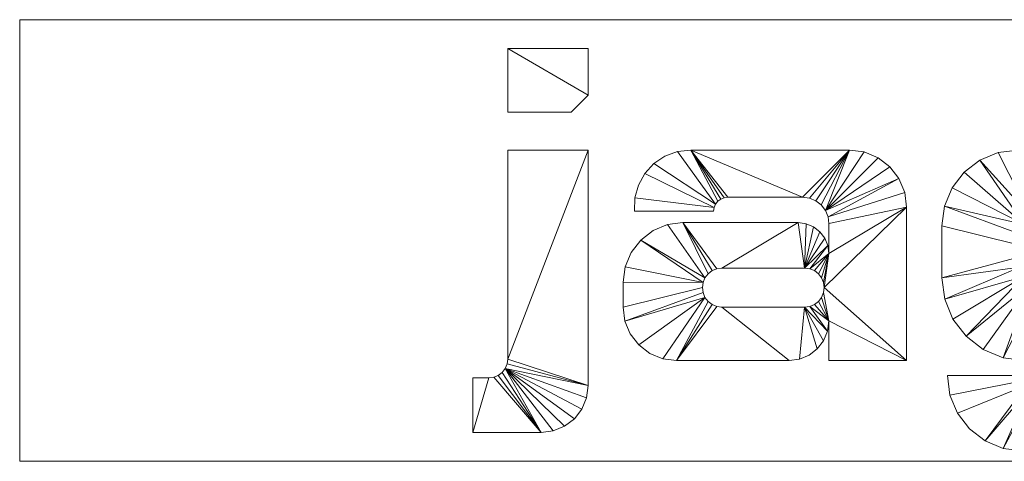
# Model space of a CAD drawing. Header units: millimetres. Extents: x -205 to 205, y -92 to 0.
# Tile 1 of 4: x -205 to 0, y -92 to 0. Entities that reach past the tile are written whole.
import ezdxf

# ---------------------------------------------------------------- set-up
doc = ezdxf.new("R2010")
doc.units = ezdxf.units.MM

# ---------------------------------------------------------------- blocks, each defined once
blk = doc.blocks.new('RSen_56_ME_FB_LOD200 - convector - hybrid_jaga - verw0_20004108-pri-mm - wall mounted - 8_jaga_vertiga hybrid_lxhxd 410x2000x92 mm-283135-3D view')
at = {"lineweight": 18}
mesh = blk.add_polyface(dxfattribs=at)
corners = [(205, 2100), (-205, 2100), (-205, 2100, 92), (205, 2100, 92)]
mesh.append_faces([[corners[k] for k in face] for face in [(2, 3, 0, 1)]])
mesh = blk.add_polyface(dxfattribs=at)
corners = [(-205, 2100), (205, 2100), (205, 100), (-205, 100)]
mesh.append_faces([[corners[k] for k in face] for face in [(3, 0, 1, 2)]])
mesh = blk.add_polyface(dxfattribs=at)
corners = [(-205, 2100, 92), (-205, 2100), (-205, 100), (-205, 100, 92)]
mesh.append_faces([[corners[k] for k in face] for face in [(0, 1, 2, 3)]])
mesh = blk.add_polyface(dxfattribs=at)
corners = [(205, 2100, 92), (-205, 2100, 92), (-205, 100, 92), (205, 100, 92)]
mesh.append_faces([[corners[k] for k in face] for face in [(3, 0, 1, 2)]])
mesh = blk.add_polyface(dxfattribs=at)
corners = [(205, 100), (205, 100, 92), (-205, 100, 92), (-205, 100)]
mesh.append_faces([[corners[k] for k in face] for face in [(1, 2, 3, 0)]])
blk = doc.blocks.new('RSen_55_GM_FB_logo - SH_jaga - standard-260147-3D view')
at = {"lineweight": 18}
mesh = blk.add_polyface(dxfattribs=at)
corners = [(-86.66, 18.85, 2), (-103.4, 18.85, 2), (-103.4, -24.69, 2), (-103.53, -25.7, 2), (-103.93, -26.65, 2), (-104.55, -27.47, 2), (-105.36, -28.09, 2), (-106.31, -28.48, 2), (-107.33, -28.62, 2), (-110.65, -28.62, 2), (-110.65, -40, 2), (-96.44, -40, 2), (-93.91, -39.67, 2), (-91.55, -38.69, 2), (-89.52, -37.14, 2), (-87.97, -35.11, 2), (-86.99, -32.75, 2), (-86.66, -30.22, 2), (-103.4, 40, 2), (-103.4, 26.71, 2), (-90.21, 26.71, 2), (-86.66, 30.26, 2), (-86.66, 40, 2), (-32.24, 18.85, 2), (-65.3, 18.85, 2), (-68.05, 18.52, 2), (-70.65, 17.55, 2), (-72.95, 16.01, 2), (-74.82, 13.96, 2), (-76.16, 11.53, 2), (-76.9, 8.86, 2), (-76.98, 6.08, 2), (-60.52, 6.08, 2), (-60.42, 6.84, 2), (-60.13, 7.55, 2), (-59.66, 8.16, 2), (-59.05, 8.63, 2), (-58.34, 8.92, 2), (-57.58, 9.02, 2), (-41.99, 9.02, 2), (-40.57, 8.84, 2), (-39.25, 8.29, 2), (-38.11, 7.42, 2), (-37.24, 6.28, 2), (-36.7, 4.96, 2), (-36.51, 3.55, 2), (-36.51, -2.7, 2), (-36.73, -1.04, 2), (-37.37, 0.51, 2), (-38.39, 1.84, 2), (-39.72, 2.86, 2), (-41.27, 3.5, 2), (-42.93, 3.72, 2), (-66.92, 3.72, 2), (-70.14, 3.3, 2), (-73.14, 2.05, 2), (-75.71, 0.08, 2), (-77.69, -2.5, 2), (-78.93, -5.5, 2), (-79.35, -8.71, 2), (-79.35, -13.91, 2), (-78.98, -16.78, 2), (-77.87, -19.46, 2), (-76.11, -21.75, 2), (-73.81, -23.52, 2), (-71.13, -24.62, 2), (-68.26, -25, 2), (-44.76, -25, 2), (-42.63, -24.72, 2), (-40.64, -23.9, 2), (-38.93, -22.58, 2), (-37.62, -20.88, 2), (-36.79, -18.89, 2), (-36.51, -16.75, 2), (-36.51, -25, 2), (-20.33, -25, 2), (-20.33, 6.94, 2), (-20.74, 10.02, 2), (-21.93, 12.9, 2), (-23.82, 15.36, 2), (-26.29, 17.25, 2), (-29.16, 18.44, 2), (-41.58, -5.73, 2), (-40.52, -5.87, 2), (-39.54, -6.28, 2), (-38.69, -6.93, 2), (-38.05, -7.77, 2), (-37.64, -8.75, 2), (-37.5, -9.81, 2), (-37.64, -10.86, 2), (-38.05, -11.85, 2), (-38.69, -12.69, 2), (-39.54, -13.34, 2), (-40.52, -13.75, 2), (-41.58, -13.89, 2), (-58.79, -13.89, 2), (-59.84, -13.75, 2), (-60.82, -13.34, 2), (-61.67, -12.69, 2), (-62.32, -11.85, 2), (-62.72, -10.86, 2), (-62.86, -9.81, 2), (-62.72, -8.75, 2), (-62.32, -7.77, 2), (-61.67, -6.93, 2), (-60.82, -6.28, 2), (-59.84, -5.87, 2), (-58.79, -5.73, 2), (22.97, 18.85, 2), (2.79, 18.85, 2), (-1.3, 18.31, 2), (-5.11, 16.73, 2), (-8.38, 14.22, 2), (-10.89, 10.96, 2), (-12.46, 7.15, 2), (-13, 3.06, 2), (-13, -7.75, 2), (-12.41, -12.21, 2), (-10.69, -16.37, 2), (-7.95, -19.95, 2), (-4.37, -22.69, 2), (-0.21, -24.41, 2), (4.25, -25, 2), (20.26, -25, 2), (22.91, -24.65, 2), (25.39, -23.63, 2), (27.51, -22, 2), (29.14, -19.87, 2), (30.17, -17.4, 2), (30.52, -14.74, 2), (30.52, -25.04, 2), (30.28, -26.86, 2), (29.57, -28.57, 2), (28.45, -30.03, 2), (26.99, -31.15, 2), (25.29, -31.86, 2), (23.46, -32.1, 2), (8.03, -32.1, 2), (7, -31.96, 2), (6.05, -31.57, 2), (5.23, -30.94, 2), (4.61, -30.12, 2), (4.21, -29.17, 2), (4.08, -28.15, 2), (-11.86, -28.15, 2), (-11.33, -32.21, 2), (-9.76, -36, 2), (-7.27, -39.25, 2), (-4.01, -41.74, 2), (-0.23, -43.31, 2), (3.84, -43.85, 2), (27.56, -43.85, 2), (32.69, -43.17, 2), (37.46, -41.2, 2), (41.56, -38.05, 2), (44.71, -33.95, 2), (46.69, -29.17, 2), (47.36, -24.05, 2), (47.36, 18.85, 2), (30.52, 18.85, 2), (30.52, 11.3, 2), (30.26, 13.25, 2), (29.51, 15.07, 2), (28.31, 16.64, 2), (26.74, 17.84, 2), (24.92, 18.59, 2), (22.07, 7.57, 2), (24.25, 7.28, 2), (26.27, 6.45, 2), (28.01, 5.11, 2), (29.34, 3.38, 2), (30.18, 1.35, 2), (30.46, -0.82, 2), (30.46, -3.42, 2), (30.19, -5.52, 2), (29.38, -7.47, 2), (28.09, -9.14, 2), (26.42, -10.43, 2), (24.47, -11.24, 2), (22.37, -11.51, 2), (11.05, -11.51, 2), (8.96, -11.24, 2), (7.01, -10.43, 2), (5.34, -9.15, 2), (4.06, -7.48, 2), (3.26, -5.54, 2), (2.98, -3.45, 2), (2.98, -0.87, 2), (3.27, 1.31, 2), (4.11, 3.35, 2), (5.45, 5.1, 2), (7.2, 6.44, 2), (9.24, 7.28, 2), (11.42, 7.57, 2), (101.73, 18.85, 2), (68.67, 18.85, 2), (65.92, 18.52, 2), (63.32, 17.55, 2), (61.02, 16.01, 2), (59.14, 13.96, 2), (57.8, 11.53, 2), (57.07, 8.86, 2), (56.99, 6.08, 2), (73.45, 6.08, 2), (73.55, 6.84, 2), (73.84, 7.55, 2), (74.31, 8.16, 2), (74.91, 8.63, 2), (75.62, 8.92, 2), (76.38, 9.02, 2), (91.98, 9.02, 2), (93.4, 8.84, 2), (94.72, 8.29, 2), (95.85, 7.42, 2), (96.72, 6.28, 2), (97.27, 4.96, 2), (97.46, 3.55, 2), (97.46, -2.7, 2), (97.24, -1.04, 2), (96.6, 0.51, 2), (95.58, 1.84, 2), (94.25, 2.86, 2), (92.7, 3.5, 2), (91.04, 3.72, 2), (67.05, 3.72, 2), (63.83, 3.3, 2), (60.83, 2.05, 2), (58.26, 0.08, 2), (56.28, -2.5, 2), (55.04, -5.5, 2), (54.61, -8.71, 2), (54.61, -13.91, 2), (54.99, -16.78, 2), (56.1, -19.46, 2), (57.86, -21.75, 2), (60.16, -23.52, 2), (62.83, -24.62, 2), (65.7, -25, 2), (89.21, -25, 2), (91.34, -24.72, 2), (93.33, -23.9, 2), (95.04, -22.58, 2), (96.35, -20.88, 2), (97.18, -18.89, 2), (97.46, -16.75, 2), (97.46, -25, 2), (113.63, -25, 2), (113.63, 6.94, 2), (113.23, 10.02, 2), (112.04, 12.9, 2), (110.15, 15.36, 2), (107.68, 17.25, 2), (104.81, 18.44, 2), (92.39, -5.73, 2), (93.45, -5.87, 2), (94.43, -6.28, 2), (95.27, -6.93, 2), (95.92, -7.77, 2), (96.33, -8.75, 2), (96.47, -9.81, 2), (96.33, -10.86, 2), (95.92, -11.85, 2), (95.27, -12.69, 2), (94.43, -13.34, 2), (93.45, -13.75, 2), (92.39, -13.89, 2), (75.18, -13.89, 2), (74.13, -13.75, 2), (73.14, -13.34, 2), (72.3, -12.69, 2), (71.65, -11.85, 2), (71.24, -10.86, 2), (71.11, -9.81, 2), (71.24, -8.75, 2), (71.65, -7.77, 2), (72.3, -6.93, 2), (73.14, -6.28, 2), (74.13, -5.87, 2), (75.18, -5.73, 2)]
mesh.append_faces([[corners[k] for k in face] for face in [(2, 17, 0, 1), (160, 158, 159), (246, 244, 245)]], dxfattribs={"vtx0": -1})
mesh.append_faces([[corners[k] for k in face] for face in [(6, 11, 5), (5, 11, 4), (42, 23, 41), (85, 46, 84), (92, 73, 91), (105, 53, 104), (103, 56, 102), (172, 158, 171), (165, 166, 164), (170, 160, 169), (168, 160, 167), (163, 167, 162), (192, 109, 191), (181, 122, 180), (121, 183, 120), (213, 194, 212), (256, 217, 255), (263, 244, 262), (276, 224, 275), (274, 227, 273)]], dxfattribs={"vtx0": -1, "vtx1": -1})
mesh.append_faces([[corners[k] for k in face] for face in [(76, 46, 88, 75), (259, 247, 217, 258)]], dxfattribs={"vtx0": -1, "vtx1": -1, "vtx2": -1})
mesh.append_faces([[corners[k] for k in face] for face in [(11, 6, 7), (43, 81, 23, 42), (82, 51, 52, 107), (46, 87, 88), (73, 90, 91), (46, 86, 87), (73, 92, 93), (46, 85, 86), (24, 36, 37), (53, 106, 107, 52), (53, 105, 106), (66, 98, 99, 65), (66, 96, 97), (158, 172, 173, 157), (157, 173, 174), (167, 163, 164, 166), (166, 165, 108, 193), (160, 168, 169), (130, 156, 157, 129), (178, 128, 129, 177), (156, 130, 131, 155), (133, 152, 153, 132), (152, 133, 134), (151, 136, 137), (109, 192, 193, 108), (111, 189, 190, 110), (122, 181, 182), (114, 188, 189, 113), (115, 187, 188, 114), (117, 184, 185, 116), (180, 122, 123, 179), (146, 141, 142, 145), (214, 252, 194, 213), (253, 222, 223, 278), (244, 261, 262), (217, 257, 258), (244, 263, 264), (217, 256, 257), (195, 207, 208), (224, 277, 278, 223), (224, 276, 277), (237, 269, 270, 236), (237, 267, 268)]], dxfattribs={"vtx0": -1, "vtx2": -1})
mesh.append_faces([[corners[k] for k in face] for face in [(160, 170, 171, 158)]], dxfattribs={"vtx0": -1, "vtx2": -1, "vtx3": -1})
mesh.append_faces([[corners[k] for k in face] for face in [(43, 79, 80, 81), (82, 47, 48, 49), (94, 68, 69, 70), (34, 25, 26, 27), (33, 28, 29, 30), (103, 54, 55, 56), (102, 56, 57, 58), (167, 160, 161, 162), (214, 250, 251, 252), (253, 218, 219, 220), (265, 239, 240, 241), (205, 196, 197, 198), (204, 199, 200, 201), (274, 225, 226, 227), (273, 227, 228, 229)]], dxfattribs={"vtx0": -1, "vtx3": -1})
mesh.append_faces([[corners[k] for k in face] for face in [(74, 75, 73), (32, 33, 30, 31), (203, 204, 201, 202)]], dxfattribs={"vtx1": -1})
mesh.append_faces([[corners[k] for k in face] for face in [(16, 17, 4, 15), (14, 15, 4, 13), (12, 13, 4, 11), (2, 3, 17), (3, 4, 17), (45, 46, 76), (77, 78, 44), (40, 41, 23), (50, 51, 82, 49), (89, 90, 73), (71, 72, 94, 70), (82, 83, 47), (37, 38, 24), (35, 36, 24), (38, 39, 24), (97, 98, 66), (64, 65, 99, 63), (62, 63, 99, 61), (99, 100, 61), (58, 59, 102), (176, 177, 129), (175, 176, 129), (154, 155, 132, 153), (131, 132, 155), (126, 127, 179, 125), (124, 125, 179, 123), (135, 136, 151), (112, 113, 189, 111), (185, 186, 116), (138, 139, 150), (118, 119, 184, 117), (147, 148, 141, 146), (216, 217, 247), (248, 249, 215), (211, 212, 194), (221, 222, 253, 220), (259, 260, 244), (260, 261, 244), (242, 243, 265, 241), (253, 254, 218), (208, 209, 195), (206, 207, 195), (209, 210, 195), (268, 269, 237), (235, 236, 270, 234), (233, 234, 270, 232), (270, 271, 232), (229, 230, 273)]], dxfattribs={"vtx1": -1, "vtx2": -1})
mesh.append_faces([[corners[k] for k in face] for face in [(88, 89, 73, 75), (174, 175, 129, 157), (246, 247, 259, 244)]], dxfattribs={"vtx1": -1, "vtx2": -1, "vtx3": -1})
mesh.append_faces([[corners[k] for k in face] for face in [(10, 11, 7, 8), (43, 44, 78, 79), (76, 77, 44, 45), (39, 40, 23, 24), (46, 47, 83, 84), (72, 73, 93, 94), (67, 68, 94, 95), (24, 25, 34, 35), (33, 34, 27, 28), (53, 54, 103, 104), (66, 67, 95, 96), (59, 60, 101, 102), (100, 101, 60, 61), (178, 179, 127, 128), (151, 152, 134, 135), (190, 191, 109, 110), (183, 184, 119, 120), (182, 183, 121, 122), (186, 187, 115, 116), (137, 138, 150, 151), (139, 140, 149, 150), (140, 141, 148, 149), (214, 215, 249, 250), (247, 248, 215, 216), (210, 211, 194, 195), (217, 218, 254, 255), (243, 244, 264, 265), (238, 239, 265, 266), (195, 196, 205, 206), (204, 205, 198, 199), (224, 225, 274, 275), (237, 238, 266, 267), (230, 231, 272, 273), (271, 272, 231, 232)]], dxfattribs={"vtx1": -1, "vtx3": -1})
mesh.append_faces([[corners[k] for k in face] for face in [(8, 9, 10), (21, 22, 18), (143, 144, 145, 142)]], dxfattribs={"vtx2": -1})
mesh.append_faces([[corners[k] for k in face] for face in [(18, 19, 20, 21)]], dxfattribs={"vtx3": -1})
mesh = blk.add_polyface(dxfattribs=at)
corners = [(-86.66, 18.85), (-86.66, -30.22), (-86.99, -32.75), (-87.97, -35.11), (-89.52, -37.14), (-91.55, -38.69), (-93.91, -39.67), (-96.44, -40), (-110.65, -40), (-110.65, -28.62), (-107.33, -28.62), (-106.31, -28.48), (-105.36, -28.09), (-104.55, -27.47), (-103.93, -26.65), (-103.53, -25.7), (-103.4, -24.69), (-103.4, 18.85), (-103.4, 40), (-86.66, 40), (-86.66, 30.26), (-90.21, 26.71), (-103.4, 26.71), (-32.24, 18.85), (-29.16, 18.44), (-26.29, 17.25), (-23.82, 15.36), (-21.93, 12.9), (-20.74, 10.02), (-20.33, 6.94), (-20.33, -25), (-36.51, -25), (-36.51, -16.75), (-36.79, -18.89), (-37.62, -20.88), (-38.93, -22.58), (-40.64, -23.9), (-42.63, -24.72), (-44.76, -25), (-68.26, -25), (-71.13, -24.62), (-73.81, -23.52), (-76.11, -21.75), (-77.87, -19.46), (-78.98, -16.78), (-79.35, -13.91), (-79.35, -8.71), (-78.93, -5.5), (-77.69, -2.5), (-75.71, 0.08), (-73.14, 2.05), (-70.14, 3.3), (-66.92, 3.72), (-42.93, 3.72), (-41.27, 3.5), (-39.72, 2.86), (-38.39, 1.84), (-37.37, 0.51), (-36.73, -1.04), (-36.51, -2.7), (-36.51, 3.55), (-36.7, 4.96), (-37.24, 6.28), (-38.11, 7.42), (-39.25, 8.29), (-40.57, 8.84), (-41.99, 9.02), (-57.58, 9.02), (-58.34, 8.92), (-59.05, 8.63), (-59.66, 8.16), (-60.13, 7.55), (-60.42, 6.84), (-60.52, 6.08), (-76.98, 6.08), (-76.9, 8.86), (-76.16, 11.53), (-74.82, 13.96), (-72.95, 16.01), (-70.65, 17.55), (-68.05, 18.52), (-65.3, 18.85), (-41.58, -5.73), (-58.79, -5.73), (-59.84, -5.87), (-60.82, -6.28), (-61.67, -6.93), (-62.32, -7.77), (-62.72, -8.75), (-62.86, -9.81), (-62.72, -10.86), (-62.32, -11.85), (-61.67, -12.69), (-60.82, -13.34), (-59.84, -13.75), (-58.79, -13.89), (-41.58, -13.89), (-40.52, -13.75), (-39.54, -13.34), (-38.69, -12.69), (-38.05, -11.85), (-37.64, -10.86), (-37.5, -9.81), (-37.64, -8.75), (-38.05, -7.77), (-38.69, -6.93), (-39.54, -6.28), (-40.52, -5.87), (22.97, 18.85), (24.92, 18.59), (26.74, 17.84), (28.31, 16.64), (29.51, 15.07), (30.26, 13.25), (30.52, 11.3), (30.52, 18.85), (47.36, 18.85), (47.36, -24.05), (46.69, -29.17), (44.71, -33.95), (41.56, -38.05), (37.46, -41.2), (32.69, -43.17), (27.56, -43.85), (3.84, -43.85), (-0.23, -43.31), (-4.01, -41.74), (-7.27, -39.25), (-9.76, -36), (-11.33, -32.21), (-11.86, -28.15), (4.08, -28.15), (4.21, -29.17), (4.61, -30.12), (5.23, -30.94), (6.05, -31.57), (7, -31.96), (8.03, -32.1), (23.46, -32.1), (25.29, -31.86), (26.99, -31.15), (28.45, -30.03), (29.57, -28.57), (30.28, -26.86), (30.52, -25.04), (30.52, -14.74), (30.17, -17.4), (29.14, -19.87), (27.51, -22), (25.39, -23.63), (22.91, -24.65), (20.26, -25), (4.25, -25), (-0.21, -24.41), (-4.37, -22.69), (-7.95, -19.95), (-10.69, -16.37), (-12.41, -12.21), (-13, -7.75), (-13, 3.06), (-12.46, 7.15), (-10.89, 10.96), (-8.38, 14.22), (-5.11, 16.73), (-1.3, 18.31), (2.79, 18.85), (22.07, 7.57), (11.42, 7.57), (9.24, 7.28), (7.2, 6.44), (5.45, 5.1), (4.11, 3.35), (3.27, 1.31), (2.98, -0.87), (2.98, -3.45), (3.26, -5.54), (4.06, -7.48), (5.34, -9.15), (7.01, -10.43), (8.96, -11.24), (11.05, -11.51), (22.37, -11.51), (24.47, -11.24), (26.42, -10.43), (28.09, -9.14), (29.38, -7.47), (30.19, -5.52), (30.46, -3.42), (30.46, -0.82), (30.18, 1.35), (29.34, 3.38), (28.01, 5.11), (26.27, 6.45), (24.25, 7.28), (101.73, 18.85), (104.81, 18.44), (107.68, 17.25), (110.15, 15.36), (112.04, 12.9), (113.23, 10.02), (113.63, 6.94), (113.63, -25), (97.46, -25), (97.46, -16.75), (97.18, -18.89), (96.35, -20.88), (95.04, -22.58), (93.33, -23.9), (91.34, -24.72), (89.21, -25), (65.7, -25), (62.83, -24.62), (60.16, -23.52), (57.86, -21.75), (56.1, -19.46), (54.99, -16.78), (54.61, -13.91), (54.61, -8.71), (55.04, -5.5), (56.28, -2.5), (58.26, 0.08), (60.83, 2.05), (63.83, 3.3), (67.05, 3.72), (91.04, 3.72), (92.7, 3.5), (94.25, 2.86), (95.58, 1.84), (96.6, 0.51), (97.24, -1.04), (97.46, -2.7), (97.46, 3.55), (97.27, 4.96), (96.72, 6.28), (95.85, 7.42), (94.72, 8.29), (93.4, 8.84), (91.98, 9.02), (76.38, 9.02), (75.62, 8.92), (74.91, 8.63), (74.31, 8.16), (73.84, 7.55), (73.55, 6.84), (73.45, 6.08), (56.99, 6.08), (57.07, 8.86), (57.8, 11.53), (59.14, 13.96), (61.02, 16.01), (63.32, 17.55), (65.92, 18.52), (68.67, 18.85), (92.39, -5.73), (75.18, -5.73), (74.13, -5.87), (73.14, -6.28), (72.3, -6.93), (71.65, -7.77), (71.24, -8.75), (71.11, -9.81), (71.24, -10.86), (71.65, -11.85), (72.3, -12.69), (73.14, -13.34), (74.13, -13.75), (75.18, -13.89), (92.39, -13.89), (93.45, -13.75), (94.43, -13.34), (95.27, -12.69), (95.92, -11.85), (96.33, -10.86), (96.47, -9.81), (96.33, -8.75), (95.92, -7.77), (95.27, -6.93), (94.43, -6.28), (93.45, -5.87)]
mesh.append_faces([[corners[k] for k in face] for face in [(20, 18, 19)]], dxfattribs={"vtx0": -1})
mesh.append_faces([[corners[k] for k in face] for face in [(12, 7, 11), (70, 81, 69), (91, 44, 90), (88, 49, 87), (86, 52, 85), (65, 23, 64), (60, 29, 59), (107, 59, 106), (105, 59, 104), (106, 59, 105), (170, 165, 169), (180, 152, 179), (189, 116, 188), (140, 123, 139), (138, 123, 137), (241, 252, 240), (218, 259, 217), (259, 220, 258), (257, 223, 256), (236, 194, 235), (278, 230, 277), (276, 230, 275)]], dxfattribs={"vtx0": -1, "vtx1": -1})
mesh.append_faces([[corners[k] for k in face] for face in [(59, 29, 102, 103), (114, 116, 189, 190), (230, 200, 273, 274)]], dxfattribs={"vtx0": -1, "vtx1": -1, "vtx3": -1})
mesh.append_faces([[corners[k] for k in face] for face in [(7, 12, 13), (1, 15, 16, 0), (11, 7, 8, 10), (7, 13, 14, 6), (72, 77, 78, 71), (71, 80, 81, 70), (87, 51, 52, 86), (89, 45, 46, 88), (90, 44, 45, 89), (39, 94, 95, 38), (88, 46, 47), (52, 84, 85), (29, 60, 61, 28), (96, 37, 38, 95), (59, 103, 104), (32, 100, 101), (102, 29, 30), (171, 162, 163, 170), (174, 158, 159, 173), (158, 174, 175, 157), (153, 177, 178), (157, 175, 176, 156), (126, 133, 134), (124, 136, 137, 123), (110, 193, 166, 109), (114, 192, 193, 113), (114, 190, 191), (117, 186, 187, 116), (193, 112, 113), (147, 181, 182, 146), (118, 143, 144, 117), (119, 142, 143, 118), (243, 248, 249, 242), (242, 251, 252, 241), (258, 222, 223, 257), (260, 216, 217, 259), (261, 215, 216, 260), (210, 265, 266, 209), (223, 255, 256), (200, 231, 232, 199), (200, 230, 231), (267, 208, 209, 266), (230, 274, 275), (203, 270, 271), (273, 200, 201)]], dxfattribs={"vtx0": -1, "vtx2": -1})
mesh.append_faces([[corners[k] for k in face] for face in [(32, 101, 102, 30), (145, 185, 186, 117), (203, 272, 273, 201)]], dxfattribs={"vtx0": -1, "vtx2": -1, "vtx3": -1})
mesh.append_faces([[corners[k] for k in face] for face in [(14, 2, 3, 4), (14, 4, 5, 6), (88, 47, 48, 49), (87, 49, 50, 51), (71, 78, 79, 80), (82, 53, 54, 55), (82, 55, 56, 57), (171, 160, 161, 162), (170, 163, 164, 165), (133, 126, 127, 128), (193, 110, 111, 112), (181, 149, 150, 151), (259, 218, 219, 220), (258, 220, 221, 222), (242, 249, 250, 251), (253, 224, 225, 226), (253, 226, 227, 228)]], dxfattribs={"vtx0": -1, "vtx3": -1})
mesh.append_faces([[corners[k] for k in face] for face in [(31, 32, 30), (202, 203, 201)]], dxfattribs={"vtx1": -1})
mesh.append_faces([[corners[k] for k in face] for face in [(76, 77, 72, 75), (68, 69, 81), (67, 68, 81), (43, 44, 91, 42), (41, 42, 91, 40), (93, 94, 39), (92, 93, 39), (65, 66, 23), (63, 64, 23), (62, 63, 23), (24, 25, 62, 23), (26, 27, 62, 25), (57, 58, 82), (36, 37, 96, 35), (34, 35, 96), (98, 99, 32), (99, 100, 32), (82, 83, 53), (168, 169, 165), (171, 172, 160), (154, 155, 177, 153), (183, 184, 145), (191, 192, 114), (187, 188, 116), (184, 185, 145), (148, 149, 181, 147), (138, 139, 123), (144, 145, 117), (120, 121, 142, 119), (247, 248, 243, 246), (239, 240, 252), (238, 239, 252), (214, 215, 262, 213), (212, 213, 262, 211), (261, 262, 215), (264, 265, 210), (263, 264, 210), (236, 237, 194), (234, 235, 194), (233, 234, 194), (195, 196, 233, 194), (197, 198, 233, 196), (228, 229, 253), (276, 277, 230), (207, 208, 267, 206), (205, 206, 267), (271, 272, 203), (269, 270, 203), (253, 254, 224)]], dxfattribs={"vtx1": -1, "vtx2": -1})
mesh.append_faces([[corners[k] for k in face] for face in [(14, 15, 1, 2), (66, 67, 81, 23), (39, 40, 91, 92), (83, 84, 52, 53), (61, 62, 27, 28), (58, 59, 107, 82), (97, 98, 32, 33), (96, 97, 33, 34), (159, 160, 172, 173), (167, 168, 165, 108), (176, 177, 155, 156), (178, 179, 152, 153), (125, 126, 134, 135), (128, 129, 132, 133), (151, 152, 180, 181), (124, 125, 135, 136), (108, 109, 166, 167), (122, 123, 140, 141), (182, 183, 145, 146), (121, 122, 141, 142), (237, 238, 252, 194), (210, 211, 262, 263), (254, 255, 223, 224), (232, 233, 198, 199), (229, 230, 278, 253), (268, 269, 203, 204), (267, 268, 204, 205)]], dxfattribs={"vtx1": -1, "vtx3": -1})
mesh.append_faces([[corners[k] for k in face] for face in [(8, 9, 10), (16, 17, 0), (21, 22, 18, 20), (73, 74, 75, 72), (114, 115, 116), (244, 245, 246, 243)]], dxfattribs={"vtx2": -1})
mesh.append_faces([[corners[k] for k in face] for face in [(129, 130, 131, 132)]], dxfattribs={"vtx3": -1})
mesh = blk.add_polyface(dxfattribs=at)
corners = [(-103.4, 26.71, 2), (-103.4, 40, 2), (-103.4, 40), (-103.4, 26.71)]
mesh.append_faces([[corners[k] for k in face] for face in [(0, 1, 2, 3)]])
mesh = blk.add_polyface(dxfattribs=at)
corners = [(-103.4, 40, 2), (-86.66, 40, 2), (-86.66, 40), (-103.4, 40)]
mesh.append_faces([[corners[k] for k in face] for face in [(0, 1, 2, 3)]])
mesh = blk.add_polyface(dxfattribs=at)
corners = [(-86.66, 40, 2), (-86.66, 30.26, 2), (-86.66, 30.26), (-86.66, 40)]
mesh.append_faces([[corners[k] for k in face] for face in [(0, 1, 2, 3)]])
mesh = blk.add_polyface(dxfattribs=at)
corners = [(-86.66, 30.26, 2), (-90.21, 26.71, 2), (-90.21, 26.71), (-86.66, 30.26)]
mesh.append_faces([[corners[k] for k in face] for face in [(0, 1, 2, 3)]])
mesh = blk.add_polyface(dxfattribs=at)
corners = [(-90.21, 26.71, 2), (-103.4, 26.71, 2), (-103.4, 26.71), (-90.21, 26.71)]
mesh.append_faces([[corners[k] for k in face] for face in [(0, 1, 2, 3)]])
mesh = blk.add_polyface(dxfattribs=at)
corners = [(-103.4, 18.85, 2), (-86.66, 18.85, 2), (-86.66, 18.85), (-103.4, 18.85)]
mesh.append_faces([[corners[k] for k in face] for face in [(0, 1, 2, 3)]])
mesh = blk.add_polyface(dxfattribs=at)
corners = [(-103.4, -24.69, 2), (-103.4, 18.85, 2), (-103.4, 18.85), (-103.4, -24.69)]
mesh.append_faces([[corners[k] for k in face] for face in [(3, 0, 1, 2)]])
mesh = blk.add_polyface(dxfattribs=at)
corners = [(-86.66, 18.85, 2), (-86.66, -30.22, 2), (-86.66, -30.22), (-86.66, 18.85)]
mesh.append_faces([[corners[k] for k in face] for face in [(0, 1, 2, 3)]])
mesh = blk.add_polyface(dxfattribs=at)
corners = [(-76.98, 6.08, 2), (-76.9, 8.86, 2), (-76.16, 11.53, 2), (-74.82, 13.96, 2), (-72.95, 16.01, 2), (-70.65, 17.55, 2), (-68.05, 18.52, 2), (-65.3, 18.85, 2), (-65.3, 18.85), (-68.05, 18.52), (-70.65, 17.55), (-72.95, 16.01), (-74.82, 13.96), (-76.16, 11.53), (-76.9, 8.86), (-76.98, 6.08)]
mesh.append_faces([[corners[k] for k in face] for face in [(8, 9, 6, 7)]], dxfattribs={"vtx1": -1})
mesh.append_faces([[corners[k] for k in face] for face in [(9, 10, 5, 6), (10, 11, 4, 5), (3, 4, 11, 12), (12, 13, 2, 3), (13, 14, 1, 2)]], dxfattribs={"vtx1": -1, "vtx3": -1})
mesh.append_faces([[corners[k] for k in face] for face in [(14, 15, 0, 1)]], dxfattribs={"vtx3": -1})
mesh = blk.add_polyface(dxfattribs=at)
corners = [(-65.3, 18.85, 2), (-32.24, 18.85, 2), (-32.24, 18.85), (-65.3, 18.85)]
mesh.append_faces([[corners[k] for k in face] for face in [(3, 0, 1, 2)]])
mesh = blk.add_polyface(dxfattribs=at)
corners = [(-32.24, 18.85, 2), (-29.16, 18.44, 2), (-26.29, 17.25, 2), (-23.82, 15.36, 2), (-21.93, 12.9, 2), (-20.74, 10.02, 2), (-20.33, 6.94, 2), (-20.33, 6.94), (-20.74, 10.02), (-21.93, 12.9), (-23.82, 15.36), (-26.29, 17.25), (-29.16, 18.44), (-32.24, 18.85)]
mesh.append_faces([[corners[k] for k in face] for face in [(7, 8, 5, 6), (0, 1, 12, 13)]], dxfattribs={"vtx1": -1})
mesh.append_faces([[corners[k] for k in face] for face in [(8, 9, 4, 5), (3, 4, 9, 10), (10, 11, 2, 3), (11, 12, 1, 2)]], dxfattribs={"vtx1": -1, "vtx3": -1})
mesh = blk.add_polyface(dxfattribs=at)
corners = [(-13, 3.06, 2), (-12.46, 7.15, 2), (-10.89, 10.96, 2), (-8.38, 14.22, 2), (-5.11, 16.73, 2), (-1.3, 18.31, 2), (2.79, 18.85, 2), (2.79, 18.85), (-1.3, 18.31), (-5.11, 16.73), (-8.38, 14.22), (-10.89, 10.96), (-12.46, 7.15), (-13, 3.06)]
mesh.append_faces([[corners[k] for k in face] for face in [(7, 8, 5, 6), (0, 1, 12, 13)]], dxfattribs={"vtx1": -1})
mesh.append_faces([[corners[k] for k in face] for face in [(8, 9, 4, 5), (3, 4, 9, 10), (10, 11, 2, 3), (11, 12, 1, 2)]], dxfattribs={"vtx1": -1, "vtx3": -1})
mesh = blk.add_polyface(dxfattribs=at)
corners = [(-57.58, 9.02, 2), (-58.34, 8.92, 2), (-59.05, 8.63, 2), (-59.66, 8.16, 2), (-60.13, 7.55, 2), (-60.42, 6.84, 2), (-60.52, 6.08, 2), (-60.52, 6.08), (-60.42, 6.84), (-60.13, 7.55), (-59.66, 8.16), (-59.05, 8.63), (-58.34, 8.92), (-57.58, 9.02)]
mesh.append_faces([[corners[k] for k in face] for face in [(0, 1, 12, 13)]], dxfattribs={"vtx1": -1})
mesh.append_faces([[corners[k] for k in face] for face in [(4, 5, 8, 9), (9, 10, 3, 4), (1, 2, 11, 12), (10, 11, 2, 3)]], dxfattribs={"vtx1": -1, "vtx3": -1})
mesh.append_faces([[corners[k] for k in face] for face in [(5, 6, 7, 8)]], dxfattribs={"vtx3": -1})
mesh = blk.add_polyface(dxfattribs=at)
corners = [(-41.99, 9.02, 2), (-57.58, 9.02, 2), (-57.58, 9.02), (-41.99, 9.02)]
mesh.append_faces([[corners[k] for k in face] for face in [(3, 0, 1, 2)]])
mesh = blk.add_polyface(dxfattribs=at)
corners = [(-36.51, 3.55, 2), (-36.7, 4.96, 2), (-37.24, 6.28, 2), (-38.11, 7.42, 2), (-39.25, 8.29, 2), (-40.57, 8.84, 2), (-41.99, 9.02, 2), (-41.99, 9.02), (-40.57, 8.84), (-39.25, 8.29), (-38.11, 7.42), (-37.24, 6.28), (-36.7, 4.96), (-36.51, 3.55)]
mesh.append_faces([[corners[k] for k in face] for face in [(0, 1, 12, 13)]], dxfattribs={"vtx1": -1})
mesh.append_faces([[corners[k] for k in face] for face in [(4, 5, 8, 9), (9, 10, 3, 4), (1, 2, 11, 12), (10, 11, 2, 3)]], dxfattribs={"vtx1": -1, "vtx3": -1})
mesh.append_faces([[corners[k] for k in face] for face in [(5, 6, 7, 8)]], dxfattribs={"vtx3": -1})
mesh = blk.add_polyface(dxfattribs=at)
corners = [(-20.33, 6.94, 2), (-20.33, -25, 2), (-20.33, -25), (-20.33, 6.94)]
mesh.append_faces([[corners[k] for k in face] for face in [(3, 0, 1, 2)]])
mesh = blk.add_polyface(dxfattribs=at)
corners = [(-60.52, 6.08, 2), (-76.98, 6.08, 2), (-76.98, 6.08), (-60.52, 6.08)]
mesh.append_faces([[corners[k] for k in face] for face in [(0, 1, 2, 3)]])
mesh = blk.add_polyface(dxfattribs=at)
corners = [(-79.35, -8.71, 2), (-78.93, -5.5, 2), (-77.69, -2.5, 2), (-75.71, 0.08, 2), (-73.14, 2.05, 2), (-70.14, 3.3, 2), (-66.92, 3.72, 2), (-66.92, 3.72), (-70.14, 3.3), (-73.14, 2.05), (-75.71, 0.08), (-77.69, -2.5), (-78.93, -5.5), (-79.35, -8.71)]
mesh.append_faces([[corners[k] for k in face] for face in [(7, 8, 5, 6), (0, 1, 12, 13)]], dxfattribs={"vtx1": -1})
mesh.append_faces([[corners[k] for k in face] for face in [(8, 9, 4, 5), (3, 4, 9, 10), (10, 11, 2, 3), (11, 12, 1, 2)]], dxfattribs={"vtx1": -1, "vtx3": -1})
mesh = blk.add_polyface(dxfattribs=at)
corners = [(-66.92, 3.72, 2), (-42.93, 3.72, 2), (-42.93, 3.72), (-66.92, 3.72)]
mesh.append_faces([[corners[k] for k in face] for face in [(3, 0, 1, 2)]])
mesh = blk.add_polyface(dxfattribs=at)
corners = [(-42.93, 3.72, 2), (-41.27, 3.5, 2), (-39.72, 2.86, 2), (-38.39, 1.84, 2), (-37.37, 0.51, 2), (-36.73, -1.04, 2), (-36.51, -2.7, 2), (-36.51, -2.7), (-36.73, -1.04), (-37.37, 0.51), (-38.39, 1.84), (-39.72, 2.86), (-41.27, 3.5), (-42.93, 3.72)]
mesh.append_faces([[corners[k] for k in face] for face in [(7, 8, 5, 6), (0, 1, 12, 13)]], dxfattribs={"vtx1": -1})
mesh.append_faces([[corners[k] for k in face] for face in [(8, 9, 4, 5), (3, 4, 9, 10), (10, 11, 2, 3), (11, 12, 1, 2)]], dxfattribs={"vtx1": -1, "vtx3": -1})
mesh = blk.add_polyface(dxfattribs=at)
corners = [(-36.51, -2.7, 2), (-36.51, 3.55, 2), (-36.51, 3.55), (-36.51, -2.7)]
mesh.append_faces([[corners[k] for k in face] for face in [(0, 1, 2, 3)]])
mesh = blk.add_polyface(dxfattribs=at)
corners = [(-13, -7.75, 2), (-13, 3.06, 2), (-13, 3.06), (-13, -7.75)]
mesh.append_faces([[corners[k] for k in face] for face in [(3, 0, 1, 2)]])
mesh = blk.add_polyface(dxfattribs=at)
corners = [(-58.79, -5.73, 2), (-59.84, -5.87, 2), (-60.82, -6.28, 2), (-61.67, -6.93, 2), (-62.32, -7.77, 2), (-62.72, -8.75, 2), (-62.86, -9.81, 2), (-62.72, -10.86, 2), (-62.32, -11.85, 2), (-61.67, -12.69, 2), (-60.82, -13.34, 2), (-59.84, -13.75, 2), (-58.79, -13.89, 2), (-58.79, -13.89), (-59.84, -13.75), (-60.82, -13.34), (-61.67, -12.69), (-62.32, -11.85), (-62.72, -10.86), (-62.86, -9.81), (-62.72, -8.75), (-62.32, -7.77), (-61.67, -6.93), (-60.82, -6.28), (-59.84, -5.87), (-58.79, -5.73)]
mesh.append_faces([[corners[k] for k in face] for face in [(0, 1, 24, 25)]], dxfattribs={"vtx1": -1})
mesh.append_faces([[corners[k] for k in face] for face in [(10, 11, 14, 15), (8, 9, 16, 17), (9, 10, 15, 16), (7, 8, 17, 18), (18, 19, 6, 7), (4, 5, 20, 21), (3, 4, 21, 22), (1, 2, 23, 24), (2, 3, 22, 23), (19, 20, 5, 6)]], dxfattribs={"vtx1": -1, "vtx3": -1})
mesh.append_faces([[corners[k] for k in face] for face in [(11, 12, 13, 14)]], dxfattribs={"vtx3": -1})
mesh = blk.add_polyface(dxfattribs=at)
corners = [(-41.58, -5.73, 2), (-58.79, -5.73, 2), (-58.79, -5.73), (-41.58, -5.73)]
mesh.append_faces([[corners[k] for k in face] for face in [(3, 0, 1, 2)]])
mesh = blk.add_polyface(dxfattribs=at)
corners = [(-41.58, -13.89, 2), (-40.52, -13.75, 2), (-39.54, -13.34, 2), (-38.69, -12.69, 2), (-38.05, -11.85, 2), (-37.64, -10.86, 2), (-37.5, -9.81, 2), (-37.64, -8.75, 2), (-38.05, -7.77, 2), (-38.69, -6.93, 2), (-39.54, -6.28, 2), (-40.52, -5.87, 2), (-41.58, -5.73, 2), (-41.58, -5.73), (-40.52, -5.87), (-39.54, -6.28), (-38.69, -6.93), (-38.05, -7.77), (-37.64, -8.75), (-37.5, -9.81), (-37.64, -10.86), (-38.05, -11.85), (-38.69, -12.69), (-39.54, -13.34), (-40.52, -13.75), (-41.58, -13.89)]
mesh.append_faces([[corners[k] for k in face] for face in [(0, 1, 24, 25)]], dxfattribs={"vtx1": -1})
mesh.append_faces([[corners[k] for k in face] for face in [(10, 11, 14, 15), (8, 9, 16, 17), (9, 10, 15, 16), (7, 8, 17, 18), (18, 19, 6, 7), (4, 5, 20, 21), (3, 4, 21, 22), (1, 2, 23, 24), (2, 3, 22, 23), (19, 20, 5, 6)]], dxfattribs={"vtx1": -1, "vtx3": -1})
mesh.append_faces([[corners[k] for k in face] for face in [(11, 12, 13, 14)]], dxfattribs={"vtx3": -1})
mesh = blk.add_polyface(dxfattribs=at)
corners = [(4.25, -25, 2), (-0.21, -24.41, 2), (-4.37, -22.69, 2), (-7.95, -19.95, 2), (-10.69, -16.37, 2), (-12.41, -12.21, 2), (-13, -7.75, 2), (-13, -7.75), (-12.41, -12.21), (-10.69, -16.37), (-7.95, -19.95), (-4.37, -22.69), (-0.21, -24.41), (4.25, -25)]
mesh.append_faces([[corners[k] for k in face] for face in [(7, 8, 5, 6), (0, 1, 12, 13)]], dxfattribs={"vtx1": -1})
mesh.append_faces([[corners[k] for k in face] for face in [(8, 9, 4, 5), (3, 4, 9, 10), (10, 11, 2, 3), (11, 12, 1, 2)]], dxfattribs={"vtx1": -1, "vtx3": -1})
mesh = blk.add_polyface(dxfattribs=at)
corners = [(-79.35, -13.91, 2), (-79.35, -8.71, 2), (-79.35, -8.71), (-79.35, -13.91)]
mesh.append_faces([[corners[k] for k in face] for face in [(3, 0, 1, 2)]])
mesh = blk.add_polyface(dxfattribs=at)
corners = [(-68.26, -25, 2), (-71.13, -24.62, 2), (-73.81, -23.52, 2), (-76.11, -21.75, 2), (-77.87, -19.46, 2), (-78.98, -16.78, 2), (-79.35, -13.91, 2), (-79.35, -13.91), (-78.98, -16.78), (-77.87, -19.46), (-76.11, -21.75), (-73.81, -23.52), (-71.13, -24.62), (-68.26, -25)]
mesh.append_faces([[corners[k] for k in face] for face in [(7, 8, 5, 6), (0, 1, 12, 13)]], dxfattribs={"vtx1": -1})
mesh.append_faces([[corners[k] for k in face] for face in [(8, 9, 4, 5), (3, 4, 9, 10), (10, 11, 2, 3), (11, 12, 1, 2)]], dxfattribs={"vtx1": -1, "vtx3": -1})
mesh = blk.add_polyface(dxfattribs=at)
corners = [(-58.79, -13.89, 2), (-41.58, -13.89, 2), (-41.58, -13.89), (-58.79, -13.89)]
mesh.append_faces([[corners[k] for k in face] for face in [(0, 1, 2, 3)]])
mesh = blk.add_polyface(dxfattribs=at)
corners = [(-36.51, -16.75, 2), (-36.79, -18.89, 2), (-37.62, -20.88, 2), (-38.93, -22.58, 2), (-40.64, -23.9, 2), (-42.63, -24.72, 2), (-44.76, -25, 2), (-44.76, -25), (-42.63, -24.72), (-40.64, -23.9), (-38.93, -22.58), (-37.62, -20.88), (-36.79, -18.89), (-36.51, -16.75)]
mesh.append_faces([[corners[k] for k in face] for face in [(7, 8, 5, 6), (0, 1, 12, 13)]], dxfattribs={"vtx1": -1})
mesh.append_faces([[corners[k] for k in face] for face in [(8, 9, 4, 5), (3, 4, 9, 10), (10, 11, 2, 3), (11, 12, 1, 2)]], dxfattribs={"vtx1": -1, "vtx3": -1})
mesh = blk.add_polyface(dxfattribs=at)
corners = [(-36.51, -25, 2), (-36.51, -16.75, 2), (-36.51, -16.75), (-36.51, -25)]
mesh.append_faces([[corners[k] for k in face] for face in [(0, 1, 2, 3)]])
mesh = blk.add_polyface(dxfattribs=at)
corners = [(-107.33, -28.62, 2), (-106.31, -28.48, 2), (-105.36, -28.09, 2), (-104.55, -27.47, 2), (-103.93, -26.65, 2), (-103.53, -25.7, 2), (-103.4, -24.69, 2), (-103.4, -24.69), (-103.53, -25.7), (-103.93, -26.65), (-104.55, -27.47), (-105.36, -28.09), (-106.31, -28.48), (-107.33, -28.62)]
mesh.append_faces([[corners[k] for k in face] for face in [(0, 1, 12, 13)]], dxfattribs={"vtx1": -1})
mesh.append_faces([[corners[k] for k in face] for face in [(4, 5, 8, 9), (9, 10, 3, 4), (1, 2, 11, 12), (10, 11, 2, 3)]], dxfattribs={"vtx1": -1, "vtx3": -1})
mesh.append_faces([[corners[k] for k in face] for face in [(5, 6, 7, 8)]], dxfattribs={"vtx3": -1})
mesh = blk.add_polyface(dxfattribs=at)
corners = [(-44.76, -25, 2), (-68.26, -25, 2), (-68.26, -25), (-44.76, -25)]
mesh.append_faces([[corners[k] for k in face] for face in [(3, 0, 1, 2)]])
mesh = blk.add_polyface(dxfattribs=at)
corners = [(-20.33, -25, 2), (-36.51, -25, 2), (-36.51, -25), (-20.33, -25)]
mesh.append_faces([[corners[k] for k in face] for face in [(0, 1, 2, 3)]])
mesh = blk.add_polyface(dxfattribs=at)
corners = [(-110.65, -28.62, 2), (-107.33, -28.62, 2), (-107.33, -28.62), (-110.65, -28.62)]
mesh.append_faces([[corners[k] for k in face] for face in [(3, 0, 1, 2)]])
mesh = blk.add_polyface(dxfattribs=at)
corners = [(-110.65, -40, 2), (-110.65, -28.62, 2), (-110.65, -28.62), (-110.65, -40)]
mesh.append_faces([[corners[k] for k in face] for face in [(0, 1, 2, 3)]])
mesh = blk.add_polyface(dxfattribs=at)
corners = [(-11.86, -28.15, 2), (4.08, -28.15, 2), (4.08, -28.15), (-11.86, -28.15)]
mesh.append_faces([[corners[k] for k in face] for face in [(0, 1, 2, 3)]])
mesh = blk.add_polyface(dxfattribs=at)
corners = [(3.84, -43.85, 2), (-0.23, -43.31, 2), (-4.01, -41.74, 2), (-7.27, -39.25, 2), (-9.76, -36, 2), (-11.33, -32.21, 2), (-11.86, -28.15, 2), (-11.86, -28.15), (-11.33, -32.21), (-9.76, -36), (-7.27, -39.25), (-4.01, -41.74), (-0.23, -43.31), (3.84, -43.85)]
mesh.append_faces([[corners[k] for k in face] for face in [(7, 8, 5, 6), (0, 1, 12, 13)]], dxfattribs={"vtx1": -1})
mesh.append_faces([[corners[k] for k in face] for face in [(8, 9, 4, 5), (3, 4, 9, 10), (10, 11, 2, 3), (11, 12, 1, 2)]], dxfattribs={"vtx1": -1, "vtx3": -1})
mesh = blk.add_polyface(dxfattribs=at)
corners = [(-86.66, -30.22, 2), (-86.99, -32.75, 2), (-87.97, -35.11, 2), (-89.52, -37.14, 2), (-91.55, -38.69, 2), (-93.91, -39.67, 2), (-96.44, -40, 2), (-96.44, -40), (-93.91, -39.67), (-91.55, -38.69), (-89.52, -37.14), (-87.97, -35.11), (-86.99, -32.75), (-86.66, -30.22)]
mesh.append_faces([[corners[k] for k in face] for face in [(7, 8, 5, 6), (0, 1, 12, 13)]], dxfattribs={"vtx1": -1})
mesh.append_faces([[corners[k] for k in face] for face in [(8, 9, 4, 5), (3, 4, 9, 10), (10, 11, 2, 3), (11, 12, 1, 2)]], dxfattribs={"vtx1": -1, "vtx3": -1})
mesh = blk.add_polyface(dxfattribs=at)
corners = [(-96.44, -40, 2), (-110.65, -40, 2), (-110.65, -40), (-96.44, -40)]
mesh.append_faces([[corners[k] for k in face] for face in [(3, 0, 1, 2)]])

msp = doc.modelspace()

# ---------------------------------------------------------------- block references
at = {"lineweight": 18, "extrusion": (0, -1, 0)}
msp.add_blockref('RSen_56_ME_FB_LOD200 - convector - hybrid_jaga - verw0_20004108-pri-mm - wall mounted - 8_jaga_vertiga hybrid_lxhxd 410x2000x92 mm-283135-3D view', (0, 0), dxfattribs=at)
at = {"lineweight": 18}
msp.add_blockref('RSen_55_GM_FB_logo - SH_jaga - standard-260147-3D view', (0, -46, 2100), dxfattribs=at)

doc.saveas('drawing.dxf')
